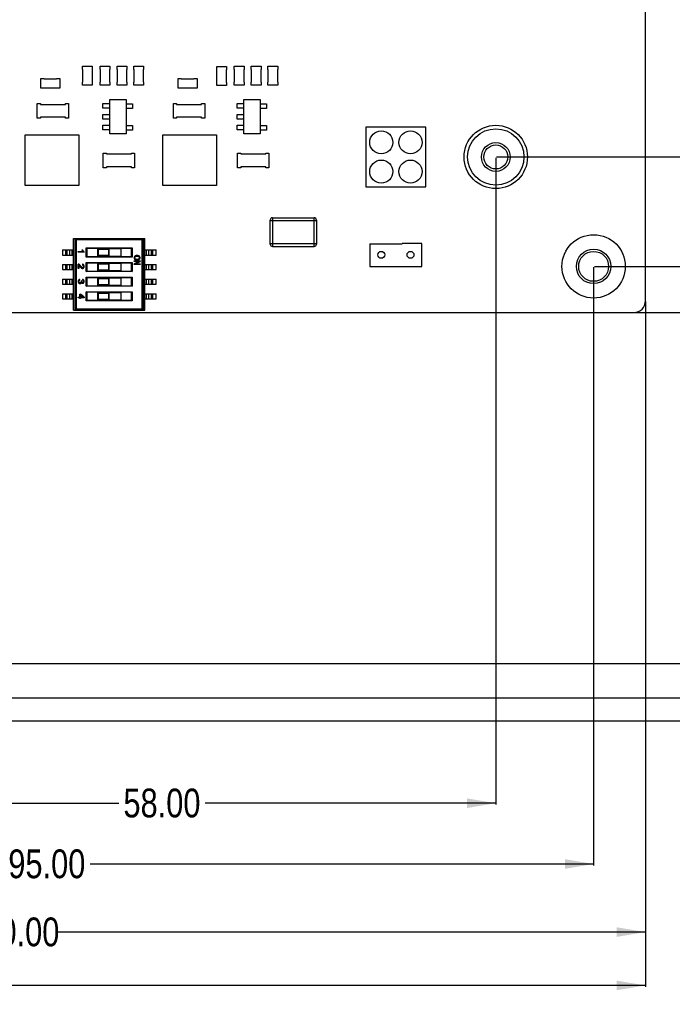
# Model space of a CAD drawing. Header units: millimetres. Extents: x -111 to 552, y -80 to 113.
# Tile 4 of 7: x 405 to 461, y -80 to 5. Entities that reach past the tile are written whole.
import ezdxf

# ---------------------------------------------------------------- set-up
doc = ezdxf.new("R2010")
doc.units = ezdxf.units.MM
doc.header["$LTSCALE"] = 1.21
doc.header["$MEASUREMENT"] = 0
doc.header["$PDMODE"] = 3
doc.header["$PDSIZE"] = 0.3125
doc.layers.get('0').update_dxf_attribs({"linetype": 'CONTINUOUS'})
doc.layers.get('DEFPOINTS').update_dxf_attribs({"linetype": 'CONTINUOUS'})
doc.layers.add('Dim', color=3, linetype='CONTINUOUS', lineweight=25)
doc.styles.get("Standard").update_dxf_attribs({"font": 'txt', "width": 0.8})
doc.dimstyles.get("Standard").update_dxf_attribs({"dimtxt": 0.15625, "dimasz": 0.1875, "dimexe": 0.125, "dimexo": 0.0625, "dimgap": 0.09, "dimtad": 0, "dimtih": 1, "dimtoh": 1, "dimzin": 4, "dimdsep": 46, "dimtxsty": 'STANDARD', "dimblk": '_FILLED', "dimblk1": '_FILLED', "dimblk2": '_FILLED', "dimcen": 0.09, "dimazin": 1, "dimtp": 0.01, "dimtm": 0.01, "dimtfac": 1, "dimtofl": 0, "dimtmove": 0, "dimatfit": 3, "dimldrblk": '_FILLED', "dimfxl": 1, "dimtolj": 1, "dimtzin": 4, "dimarcsym": 0})

# ---------------------------------------------------------------- blocks, each defined once
blk = doc.blocks.new('_FILLED')
at = {"color": 0, "linetype": 'ByBlock'}
blk.add_solid([(0, 0), (-1, 0.167), (-1, -0.167)], dxfattribs=at)
blk = doc.blocks.new('*D3')
at = {"color": 0, "linetype": 'ByBlock', "lineweight": -2}
for p, q in [((387.977, -6.598), (387.977, -62.784)), ((445.977, -6.598), (445.977, -62.784)), ((387.977, -62.659), (413.221, -62.659)), ((445.977, -62.659), (420.734, -62.659))]:
    blk.add_line(p, q, dxfattribs=at)
at = {"layer": 'DEFPOINTS', "color": 0, "linetype": 'ByBlock'}
for p in [(387.977, -6.535), (445.977, -6.535)]:
    blk.add_point(p, dxfattribs=at)
at = {"color": 0, "linetype": 'ByBlock', "lineweight": -2, "xscale": 2.5, "yscale": 2.5, "zscale": 2.5, "rotation": 180}
blk.add_blockref('_FILLED', (387.977, -62.659), dxfattribs=at)
at = {"color": 0, "linetype": 'ByBlock', "lineweight": -2, "xscale": 2.5, "yscale": 2.5, "zscale": 2.5}
blk.add_blockref('_FILLED', (445.977, -62.659), dxfattribs=at)
at = {"color": 0, "linetype": 'ByBlock', "lineweight": -2, "insert": (416.977, -62.659), "char_height": 2.5, "attachment_point": 5}
blk.add_mtext('\\A1;58.00', dxfattribs=at)
blk = doc.blocks.new('*D5')
at = {"color": 0, "linetype": 'ByBlock', "lineweight": -2}
for p, q in [((359.477, -16.16), (359.477, -68.064)), ((454.477, -16.098), (454.477, -68.064)), ((359.477, -67.939), (403.221, -67.939)), ((454.477, -67.939), (410.734, -67.939))]:
    blk.add_line(p, q, dxfattribs=at)
at = {"layer": 'DEFPOINTS', "color": 0, "linetype": 'ByBlock'}
for p in [(359.477, -16.098), (454.477, -16.035)]:
    blk.add_point(p, dxfattribs=at)
at = {"color": 0, "linetype": 'ByBlock', "lineweight": -2, "xscale": 2.5, "yscale": 2.5, "zscale": 2.5, "rotation": 180}
blk.add_blockref('_FILLED', (359.477, -67.939), dxfattribs=at)
at = {"color": 0, "linetype": 'ByBlock', "lineweight": -2, "xscale": 2.5, "yscale": 2.5, "zscale": 2.5}
blk.add_blockref('_FILLED', (454.477, -67.939), dxfattribs=at)
at = {"color": 0, "linetype": 'ByBlock', "lineweight": -2, "insert": (406.977, -67.939), "char_height": 2.5, "attachment_point": 5}
blk.add_mtext('\\A1;95.00', dxfattribs=at)
blk = doc.blocks.new('*D7')
at = {"color": 0, "linetype": 'ByBlock', "lineweight": -2}
for p, q in [((348.977, -19.098), (348.977, -73.977)), ((458.977, -19.098), (458.977, -73.977)), ((348.977, -73.852), (400.054, -73.852)), ((458.977, -73.852), (407.901, -73.852))]:
    blk.add_line(p, q, dxfattribs=at)
at = {"layer": 'DEFPOINTS', "color": 0, "linetype": 'ByBlock'}
for p in [(348.977, -19.035), (458.977, -19.035)]:
    blk.add_point(p, dxfattribs=at)
at = {"color": 0, "linetype": 'ByBlock', "lineweight": -2, "xscale": 2.5, "yscale": 2.5, "zscale": 2.5, "rotation": 180}
blk.add_blockref('_FILLED', (348.977, -73.852), dxfattribs=at)
at = {"color": 0, "linetype": 'ByBlock', "lineweight": -2, "xscale": 2.5, "yscale": 2.5, "zscale": 2.5}
blk.add_blockref('_FILLED', (458.977, -73.852), dxfattribs=at)
at = {"color": 0, "linetype": 'ByBlock', "lineweight": -2, "insert": (403.977, -73.852), "char_height": 2.5, "attachment_point": 5}
blk.add_mtext('\\A1;110.00', dxfattribs=at)
blk = doc.blocks.new('*D8')
at = {"color": 0, "linetype": 'ByBlock', "lineweight": -2}
for p, q in [((458.977, -19.098), (458.977, -78.608)), ((287.477, -53.598), (287.477, -78.608)), ((287.477, -78.483), (368.971, -78.483)), ((458.977, -78.483), (377.484, -78.483))]:
    blk.add_line(p, q, dxfattribs=at)
at = {"layer": 'DEFPOINTS', "color": 0, "linetype": 'ByBlock'}
for p in [(458.977, -19.035), (287.477, -53.535)]:
    blk.add_point(p, dxfattribs=at)
at = {"color": 0, "linetype": 'ByBlock', "lineweight": -2, "xscale": 2.5, "yscale": 2.5, "zscale": 2.5, "rotation": 180}
blk.add_blockref('_FILLED', (287.477, -78.483), dxfattribs=at)
at = {"color": 0, "linetype": 'ByBlock', "lineweight": -2, "xscale": 2.5, "yscale": 2.5, "zscale": 2.5}
blk.add_blockref('_FILLED', (458.977, -78.483), dxfattribs=at)
at = {"color": 0, "linetype": 'ByBlock', "lineweight": -2, "insert": (373.227, -78.483), "char_height": 2.5, "attachment_point": 5}
blk.add_mtext('\\A1;171.50', dxfattribs=at)
blk = doc.blocks.new('*D9')
at = {"color": 0, "linetype": 'ByBlock', "lineweight": -2}
for p, q in [((446.04, 42.465), (532.344, 42.465)), ((532.219, 42.465), (532.219, 21.722)), ((532.219, -6.535), (532.219, 14.208)), ((446.04, -6.535), (532.344, -6.535))]:
    blk.add_line(p, q, dxfattribs=at)
at = {"layer": 'DEFPOINTS', "color": 0, "linetype": 'ByBlock'}
for p in [(445.977, 42.465), (445.977, -6.535)]:
    blk.add_point(p, dxfattribs=at)
at = {"color": 0, "linetype": 'ByBlock', "lineweight": -2, "xscale": 2.5, "yscale": 2.5, "zscale": 2.5}
for p, rotation in [((532.219, 42.465), 90), ((532.219, -6.535), 270)]:
    blk.add_blockref('_FILLED', p, dxfattribs=dict(at, rotation=rotation))
at = {"color": 0, "linetype": 'ByBlock', "lineweight": -2, "insert": (532.219, 17.965), "char_height": 2.5, "attachment_point": 5, "rotation": 90}
blk.add_mtext('\\A1;49.00', dxfattribs=at)
blk = doc.blocks.new('*D10')
at = {"color": 0, "linetype": 'ByBlock', "lineweight": -2}
for p, q in [((454.54, 51.965), (538.172, 51.965)), ((538.047, 51.965), (538.047, 21.722)), ((538.047, -16.035), (538.047, 14.208)), ((454.54, -16.035), (538.172, -16.035))]:
    blk.add_line(p, q, dxfattribs=at)
at = {"layer": 'DEFPOINTS', "color": 0, "linetype": 'ByBlock'}
for p in [(454.477, 51.965), (454.477, -16.035)]:
    blk.add_point(p, dxfattribs=at)
at = {"color": 0, "linetype": 'ByBlock', "lineweight": -2, "xscale": 2.5, "yscale": 2.5, "zscale": 2.5}
for p, rotation in [((538.047, 51.965), 90), ((538.047, -16.035), 270)]:
    blk.add_blockref('_FILLED', p, dxfattribs=dict(at, rotation=rotation))
at = {"color": 0, "linetype": 'ByBlock', "lineweight": -2, "insert": (538.047, 17.965), "char_height": 2.5, "attachment_point": 5, "rotation": 90}
blk.add_mtext('\\A1;68.00', dxfattribs=at)
blk = doc.blocks.new('*D11')
at = {"color": 0, "linetype": 'ByBlock', "lineweight": -2}
for p, q in [((458.04, 55.965), (543.802, 55.965)), ((543.677, 55.965), (543.677, 21.722)), ((543.677, -20.035), (543.677, 14.208)), ((458.04, -20.035), (543.802, -20.035))]:
    blk.add_line(p, q, dxfattribs=at)
at = {"layer": 'DEFPOINTS', "color": 0, "linetype": 'ByBlock'}
for p in [(457.977, 55.965), (457.977, -20.035)]:
    blk.add_point(p, dxfattribs=at)
at = {"color": 0, "linetype": 'ByBlock', "lineweight": -2, "xscale": 2.5, "yscale": 2.5, "zscale": 2.5}
for p, rotation in [((543.677, 55.965), 90), ((543.677, -20.035), 270)]:
    blk.add_blockref('_FILLED', p, dxfattribs=dict(at, rotation=rotation))
at = {"color": 0, "linetype": 'ByBlock', "lineweight": -2, "insert": (543.677, 17.965), "char_height": 2.5, "attachment_point": 5, "rotation": 90}
blk.add_mtext('\\A1;76.00', dxfattribs=at)
blk = doc.blocks.new('*D12')
at = {"color": 0, "linetype": 'ByBlock', "lineweight": -2}
for p, q in [((458.102, 55.965), (550.212, 55.965)), ((550.087, 55.965), (550.087, 4.138)), ((550.087, -55.535), (550.087, -3.708)), ((524.54, -55.535), (550.212, -55.535))]:
    blk.add_line(p, q, dxfattribs=at)
at = {"layer": 'DEFPOINTS', "color": 0, "linetype": 'ByBlock'}
for p in [(458.04, 55.965), (524.477, -55.535)]:
    blk.add_point(p, dxfattribs=at)
at = {"color": 0, "linetype": 'ByBlock', "lineweight": -2, "xscale": 2.5, "yscale": 2.5, "zscale": 2.5}
for p, rotation in [((550.087, 55.965), 90), ((550.087, -55.535), 270)]:
    blk.add_blockref('_FILLED', p, dxfattribs=dict(at, rotation=rotation))
at = {"color": 0, "linetype": 'ByBlock', "lineweight": -2, "insert": (550.087, 0.215), "char_height": 2.5, "attachment_point": 5, "rotation": 90}
blk.add_mtext('\\A1;111.50', dxfattribs=at)

msp = doc.modelspace()

# ---------------------------------------------------------------- linework, layer by layer
at = {"color": 7, "linetype": 'Continuous'}
for p, q in [((458.977, -19.035), (458.977, 54.965)), ((410.077, 1.337), (410.928, 1.337)), ((410.077, 1.062), (410.077, 1.337)), ((410.103, 1.062), (410.077, 1.062)), ((410.103, -0.035), (410.103, 1.062)), ((410.928, 1.062), (410.903, 1.062)), ((410.903, 1.062), (410.903, -0.035)), ((410.928, 1.337), (410.928, 1.062)), ((411.603, 1.337), (412.453, 1.337)), ((411.603, 1.062), (411.603, 1.337)), ((411.628, 1.062), (411.603, 1.062)), ((411.628, -0.035), (411.628, 1.062)), ((412.453, 1.062), (412.428, 1.062)), ((412.428, 1.062), (412.428, -0.035)), ((412.453, 1.337), (412.453, 1.062)), ((413.078, 1.337), (413.928, 1.337)), ((413.078, 1.062), (413.078, 1.337)), ((413.103, 1.062), (413.078, 1.062)), ((413.103, -0.035), (413.103, 1.062)), ((413.928, 1.062), (413.903, 1.062)), ((413.903, 1.062), (413.903, -0.035)), ((413.928, 1.337), (413.928, 1.062)), ((414.527, 1.337), (415.377, 1.337)), ((414.527, 1.062), (414.527, 1.337)), ((414.552, 1.062), (414.527, 1.062)), ((414.552, -0.035), (414.552, 1.062)), ((415.377, 1.062), (415.352, 1.062)), ((415.352, 1.062), (415.352, -0.035)), ((415.377, 1.337), (415.377, 1.062)), ((421.733, 1.314), (422.583, 1.314)), ((421.733, 1.039), (421.733, 1.314)), ((421.758, 1.039), (421.733, 1.039)), ((421.758, -0.058), (421.758, 1.039)), ((422.583, 1.039), (422.558, 1.039)), ((422.558, 1.039), (422.558, -0.058)), ((422.583, 1.314), (422.583, 1.039)), ((423.258, 1.337), (424.108, 1.337)), ((423.258, 1.062), (423.258, 1.337)), ((423.283, 1.062), (423.258, 1.062)), ((423.283, -0.035), (423.283, 1.062)), ((424.108, 1.062), (424.083, 1.062)), ((424.083, 1.062), (424.083, -0.035)), ((424.108, 1.337), (424.108, 1.062)), ((424.733, 1.337), (425.583, 1.337)), ((424.733, 1.062), (424.733, 1.337)), ((424.758, 1.062), (424.733, 1.062)), ((424.758, -0.035), (424.758, 1.062)), ((425.583, 1.062), (425.558, 1.062)), ((425.558, 1.062), (425.558, -0.035)), ((425.583, 1.337), (425.583, 1.062)), ((426.183, 1.337), (427.033, 1.337)), ((426.183, 1.062), (426.183, 1.337)), ((426.208, 1.062), (426.183, 1.062)), ((426.208, -0.035), (426.208, 1.062)), ((427.033, 1.062), (427.008, 1.062)), ((427.008, 1.062), (427.008, -0.035)), ((427.033, 1.337), (427.033, 1.062)), ((406.46, 0.278), (406.735, 0.278)), ((406.46, -0.572), (406.46, 0.278)), ((406.735, 0.278), (406.735, 0.253)), ((406.735, 0.253), (407.831, 0.253)), ((407.831, 0.278), (408.106, 0.278)), ((407.831, 0.253), (407.831, 0.278)), ((408.106, 0.278), (408.106, -0.572)), ((418.383, 0.278), (418.658, 0.278)), ((418.383, -0.572), (418.383, 0.278)), ((418.658, 0.278), (418.658, 0.253)), ((418.658, 0.253), (419.754, 0.253)), ((419.754, 0.278), (420.029, 0.278)), ((419.754, 0.253), (419.754, 0.278)), ((420.029, 0.278), (420.029, -0.572)), ((406.735, -0.572), (406.46, -0.572)), ((407.831, -0.547), (406.735, -0.547)), ((406.735, -0.547), (406.735, -0.572)), ((407.831, -0.572), (407.831, -0.547)), ((408.106, -0.572), (407.831, -0.572)), ((410.077, -0.035), (410.103, -0.035)), ((410.077, -0.31), (410.077, -0.035)), ((410.928, -0.31), (410.077, -0.31)), ((410.903, -0.035), (410.928, -0.035)), ((410.928, -0.035), (410.928, -0.31)), ((411.603, -0.035), (411.628, -0.035)), ((411.603, -0.31), (411.603, -0.035)), ((412.453, -0.31), (411.603, -0.31)), ((412.428, -0.035), (412.453, -0.035)), ((412.453, -0.035), (412.453, -0.31)), ((413.078, -0.035), (413.103, -0.035)), ((413.078, -0.31), (413.078, -0.035)), ((413.928, -0.31), (413.078, -0.31)), ((413.903, -0.035), (413.928, -0.035)), ((413.928, -0.035), (413.928, -0.31)), ((414.527, -0.035), (414.552, -0.035)), ((414.527, -0.31), (414.527, -0.035)), ((415.377, -0.31), (414.527, -0.31)), ((415.352, -0.035), (415.377, -0.035)), ((415.377, -0.035), (415.377, -0.31)), ((418.658, -0.572), (418.383, -0.572)), ((419.754, -0.547), (418.658, -0.547)), ((418.658, -0.547), (418.658, -0.572)), ((419.754, -0.572), (419.754, -0.547)), ((420.029, -0.572), (419.754, -0.572)), ((421.733, -0.058), (421.758, -0.058)), ((421.733, -0.333), (421.733, -0.058)), ((422.583, -0.333), (421.733, -0.333)), ((422.558, -0.058), (422.583, -0.058)), ((422.583, -0.058), (422.583, -0.333)), ((423.258, -0.035), (423.283, -0.035)), ((423.258, -0.31), (423.258, -0.035)), ((424.108, -0.31), (423.258, -0.31)), ((424.083, -0.035), (424.108, -0.035)), ((424.108, -0.035), (424.108, -0.31)), ((424.733, -0.035), (424.758, -0.035)), ((424.733, -0.31), (424.733, -0.035)), ((425.583, -0.31), (424.733, -0.31)), ((425.558, -0.035), (425.583, -0.035)), ((425.583, -0.035), (425.583, -0.31)), ((426.183, -0.035), (426.208, -0.035)), ((426.183, -0.31), (426.183, -0.035)), ((427.033, -0.31), (426.183, -0.31)), ((427.008, -0.035), (427.033, -0.035)), ((427.033, -0.035), (427.033, -0.31)), ((412.439, -1.553), (413.863, -1.553)), ((412.439, -4.523), (412.439, -1.553)), ((413.863, -1.553), (413.863, -4.537)), ((424.094, -1.553), (425.518, -1.553)), ((424.094, -4.523), (424.094, -1.553)), ((425.518, -1.553), (425.518, -4.537)), ((406.141, -1.898), (406.416, -1.898)), ((406.141, -3.168), (406.141, -1.898)), ((406.416, -1.898), (406.416, -1.974)), ((406.416, -1.974), (408.589, -1.974)), ((408.589, -1.898), (408.864, -1.898)), ((408.589, -1.974), (408.589, -1.898)), ((408.864, -1.898), (408.864, -3.168)), ((411.854, -1.903), (412.439, -1.903)), ((411.854, -2.303), (411.854, -1.903)), ((412.439, -2.303), (411.854, -2.303)), ((413.863, -1.929), (414.411, -1.929)), ((414.411, -2.329), (413.863, -2.329)), ((414.411, -1.929), (414.411, -2.329)), ((417.97, -1.898), (418.245, -1.898)), ((417.97, -3.168), (417.97, -1.898)), ((418.245, -1.898), (418.245, -1.974)), ((418.245, -1.974), (420.419, -1.974)), ((420.419, -1.898), (420.694, -1.898)), ((420.419, -1.974), (420.419, -1.898)), ((420.694, -1.898), (420.694, -3.168)), ((423.509, -1.903), (424.094, -1.903)), ((423.509, -2.303), (423.509, -1.903)), ((424.094, -2.303), (423.509, -2.303)), ((425.518, -1.929), (426.066, -1.929)), ((426.066, -2.329), (425.518, -2.329)), ((426.066, -1.929), (426.066, -2.329)), ((406.416, -3.168), (406.141, -3.168)), ((408.589, -3.092), (406.416, -3.092)), ((406.416, -3.092), (406.416, -3.168)), ((408.589, -3.168), (408.589, -3.092)), ((408.864, -3.168), (408.589, -3.168)), ((411.854, -2.843), (412.439, -2.843)), ((411.854, -3.243), (411.854, -2.843)), ((412.439, -3.243), (411.854, -3.243)), ((418.245, -3.168), (417.97, -3.168)), ((420.419, -3.092), (418.245, -3.092)), ((418.245, -3.092), (418.245, -3.168)), ((420.419, -3.168), (420.419, -3.092)), ((420.694, -3.168), (420.419, -3.168)), ((423.509, -2.843), (424.094, -2.843)), ((423.509, -3.243), (423.509, -2.843)), ((424.094, -3.243), (423.509, -3.243)), ((411.854, -3.783), (412.439, -3.783)), ((411.854, -4.183), (411.854, -3.783)), ((412.439, -4.183), (411.854, -4.183)), ((413.863, -3.808), (414.411, -3.808)), ((414.411, -4.208), (413.863, -4.208)), ((414.411, -3.808), (414.411, -4.208)), ((423.509, -3.783), (424.094, -3.783)), ((423.509, -4.183), (423.509, -3.783)), ((424.094, -4.183), (423.509, -4.183)), ((425.518, -3.808), (426.066, -3.808)), ((426.066, -4.208), (425.518, -4.208)), ((426.066, -3.808), (426.066, -4.208)), ((439.897, -3.935), (434.697, -3.935)), ((434.697, -3.935), (434.697, -9.135)), ((439.897, -9.135), (439.897, -3.935)), ((405.108, -4.608), (409.759, -4.608)), ((405.108, -9.008), (405.108, -4.608)), ((409.759, -4.608), (409.759, -9.008)), ((413.863, -4.537), (412.439, -4.523)), ((417.058, -4.608), (421.709, -4.608)), ((417.058, -9.008), (417.058, -4.608)), ((421.709, -4.608), (421.709, -9.008)), ((425.518, -4.537), (424.094, -4.523)), ((411.871, -6.198), (412.146, -6.198)), ((411.871, -7.468), (411.871, -6.198)), ((412.146, -6.198), (412.146, -6.275)), ((412.146, -6.275), (414.32, -6.275)), ((414.32, -6.198), (414.595, -6.198)), ((414.32, -6.275), (414.32, -6.198)), ((414.595, -6.198), (414.595, -7.468)), ((423.551, -6.198), (423.826, -6.198)), ((423.551, -7.468), (423.551, -6.198)), ((423.826, -6.198), (423.826, -6.275)), ((423.826, -6.275), (426, -6.275)), ((426, -6.198), (426.275, -6.198)), ((426, -6.275), (426, -6.198)), ((426.275, -6.198), (426.275, -7.468)), ((412.146, -7.468), (411.871, -7.468)), ((414.32, -7.392), (412.146, -7.392)), ((412.146, -7.392), (412.146, -7.468)), ((414.32, -7.468), (414.32, -7.392)), ((414.595, -7.468), (414.32, -7.468)), ((423.826, -7.468), (423.551, -7.468)), ((426, -7.392), (423.826, -7.392)), ((423.826, -7.392), (423.826, -7.468)), ((426, -7.468), (426, -7.392)), ((426.275, -7.468), (426, -7.468)), ((409.759, -9.008), (405.108, -9.008)), ((421.709, -9.008), (417.058, -9.008)), ((434.697, -9.135), (439.897, -9.135)), ((426.588, -11.814), (430.189, -11.814)), ((426.588, -11.814), (426.588, -14.303)), ((430.189, -14.303), (430.189, -11.814)), ((426.388, -14.103), (426.388, -12.014)), ((426.388, -12.062), (430.389, -12.062)), ((430.389, -12.014), (430.389, -14.103)), ((409.295, -13.625), (415.495, -13.625)), ((409.295, -19.835), (409.295, -13.625)), ((409.437, -13.626), (409.536, -13.725)), ((409.437, -19.835), (409.437, -13.626)), ((415.354, -13.626), (415.254, -13.725)), ((415.354, -13.626), (415.354, -19.835)), ((415.495, -19.835), (415.495, -13.625)), ((415.254, -13.725), (409.536, -13.725)), ((409.536, -13.725), (409.536, -19.735)), ((410.395, -14.425), (414.395, -14.425)), ((410.448, -14.478), (410.395, -14.425)), ((410.395, -15.225), (410.395, -14.425)), ((414.342, -14.478), (410.448, -14.478)), ((410.448, -14.478), (410.448, -15.172)), ((411.395, -14.485), (413.395, -14.485)), ((411.395, -14.485), (411.455, -14.545)), ((411.395, -15.165), (411.395, -14.485)), ((412.335, -14.545), (412.395, -14.485)), ((412.395, -15.165), (412.395, -14.485)), ((413.395, -14.485), (413.395, -15.165)), ((414.342, -14.478), (414.395, -14.425)), ((414.342, -15.172), (414.342, -14.478)), ((414.395, -14.425), (414.395, -15.225)), ((415.254, -19.735), (415.254, -13.725)), ((426.388, -14.054), (430.389, -14.054)), ((426.588, -14.303), (430.189, -14.303)), ((435.047, -14.068), (437.858, -14.068)), ((435.047, -14.068), (435.047, -16.033)), ((439.547, -14.038), (437.858, -14.038)), ((437.858, -14.068), (437.858, -14.038)), ((439.547, -16.033), (439.547, -14.038)), ((408.329, -14.6), (409.295, -14.6)), ((408.329, -14.6), (408.329, -15.05)), ((408.329, -15.05), (409.295, -15.05)), ((408.642, -15.05), (408.642, -14.6)), ((408.707, -14.6), (408.707, -15.05)), ((408.967, -15.05), (408.967, -14.6)), ((409.162, -14.6), (409.162, -15.05)), ((409.706, -14.749), (410.106, -14.749)), ((409.706, -14.815), (409.706, -14.749)), ((410.219, -14.815), (409.706, -14.815)), ((410.03, -14.611), (410.091, -14.611)), ((410.219, -14.773), (410.219, -14.815)), ((410.395, -15.225), (410.448, -15.172)), ((414.395, -15.225), (410.395, -15.225)), ((410.448, -15.172), (414.342, -15.172)), ((411.455, -15.105), (411.395, -15.165)), ((413.395, -15.165), (411.395, -15.165)), ((411.455, -14.545), (412.335, -14.545)), ((411.455, -15.105), (411.455, -14.545)), ((412.335, -15.105), (411.455, -15.105)), ((412.335, -14.545), (412.335, -15.105)), ((412.395, -15.165), (412.335, -15.105)), ((414.342, -15.172), (414.395, -15.225)), ((415.495, -14.6), (416.462, -14.6)), ((415.495, -15.05), (416.462, -15.05)), ((415.629, -15.05), (415.629, -14.6)), ((415.823, -14.6), (415.823, -15.05)), ((416.083, -15.05), (416.083, -14.6)), ((416.148, -14.6), (416.148, -15.05)), ((416.462, -15.05), (416.462, -14.6)), ((408.329, -15.87), (409.295, -15.87)), ((408.329, -15.87), (408.329, -16.32)), ((408.642, -16.32), (408.642, -15.87)), ((408.707, -15.87), (408.707, -16.32)), ((408.967, -16.32), (408.967, -15.87)), ((409.162, -15.87), (409.162, -16.32)), ((409.706, -16.218), (409.706, -15.849)), ((409.751, -15.857), (409.706, -15.849)), ((409.771, -16.218), (409.706, -16.218)), ((409.771, -15.935), (409.771, -16.218)), ((410.074, -15.855), (410.068, -15.921)), ((410.395, -15.695), (414.395, -15.695)), ((410.448, -15.748), (410.395, -15.695)), ((410.395, -16.495), (410.395, -15.695)), ((414.342, -15.748), (410.448, -15.748)), ((410.448, -15.748), (410.448, -16.442)), ((411.395, -15.755), (413.395, -15.755)), ((411.395, -15.755), (411.455, -15.815)), ((411.395, -16.435), (411.395, -15.755)), ((411.455, -15.815), (412.335, -15.815)), ((411.455, -16.375), (411.455, -15.815)), ((412.335, -15.815), (412.395, -15.755)), ((412.335, -15.815), (412.335, -16.375)), ((412.395, -16.435), (412.395, -15.755)), ((413.395, -15.755), (413.395, -16.435)), ((414.342, -15.748), (414.395, -15.695)), ((414.342, -16.442), (414.342, -15.748)), ((414.395, -15.695), (414.395, -16.495)), ((414.558, -15.558), (415.072, -15.558)), ((414.558, -15.611), (414.558, -15.558)), ((414.956, -15.611), (414.558, -15.611)), ((414.956, -15.611), (414.558, -15.818)), ((414.558, -15.875), (414.558, -15.818)), ((415.072, -15.875), (414.558, -15.875)), ((414.673, -15.822), (415.072, -15.615)), ((414.673, -15.822), (415.072, -15.822)), ((415.072, -15.558), (415.072, -15.615)), ((415.072, -15.822), (415.072, -15.875)), ((415.495, -15.87), (416.462, -15.87)), ((415.629, -16.32), (415.629, -15.87)), ((415.823, -15.87), (415.823, -16.32)), ((416.083, -16.32), (416.083, -15.87)), ((416.148, -15.87), (416.148, -16.32)), ((416.462, -16.32), (416.462, -15.87)), ((435.047, -16.033), (439.547, -16.033)), ((408.329, -16.32), (409.295, -16.32)), ((410.395, -16.495), (410.448, -16.442)), ((414.395, -16.495), (410.395, -16.495)), ((410.395, -16.965), (414.395, -16.965)), ((410.448, -17.018), (410.395, -16.965)), ((410.395, -17.765), (410.395, -16.965)), ((410.448, -16.442), (414.342, -16.442)), ((414.342, -17.018), (410.448, -17.018)), ((410.448, -17.018), (410.448, -17.712)), ((411.455, -16.375), (411.395, -16.435)), ((413.395, -16.435), (411.395, -16.435)), ((411.395, -17.025), (413.395, -17.025)), ((411.395, -17.025), (411.455, -17.085)), ((411.395, -17.705), (411.395, -17.025)), ((412.335, -16.375), (411.455, -16.375)), ((411.455, -17.085), (412.335, -17.085)), ((411.455, -17.645), (411.455, -17.085)), ((412.395, -16.435), (412.335, -16.375)), ((412.335, -17.085), (412.395, -17.025)), ((412.335, -17.085), (412.335, -17.645)), ((412.395, -17.705), (412.395, -17.025)), ((413.395, -17.025), (413.395, -17.705)), ((414.342, -16.442), (414.395, -16.495)), ((414.342, -17.018), (414.395, -16.965)), ((414.342, -17.712), (414.342, -17.018)), ((414.395, -16.965), (414.395, -17.765)), ((415.495, -16.32), (416.462, -16.32)), ((408.329, -17.14), (409.295, -17.14)), ((408.329, -17.14), (408.329, -17.59)), ((408.329, -17.59), (409.295, -17.59)), ((408.642, -17.59), (408.642, -17.14)), ((408.707, -17.14), (408.707, -17.59)), ((408.967, -17.59), (408.967, -17.14)), ((409.162, -17.14), (409.162, -17.59)), ((409.851, -17.232), (409.844, -17.166)), ((410.009, -17.31), (409.949, -17.302)), ((409.949, -17.302), (409.956, -17.353)), ((410.008, -17.322), (410.009, -17.31)), ((410.088, -17.173), (410.081, -17.238)), ((410.395, -17.765), (410.448, -17.712)), ((414.395, -17.765), (410.395, -17.765)), ((410.448, -17.712), (414.342, -17.712)), ((411.455, -17.645), (411.395, -17.705)), ((413.395, -17.705), (411.395, -17.705)), ((412.335, -17.645), (411.455, -17.645)), ((412.395, -17.705), (412.335, -17.645)), ((414.342, -17.712), (414.395, -17.765)), ((415.495, -17.14), (416.462, -17.14)), ((415.495, -17.59), (416.462, -17.59)), ((415.629, -17.59), (415.629, -17.14)), ((415.823, -17.14), (415.823, -17.59)), ((416.083, -17.59), (416.083, -17.14)), ((416.148, -17.14), (416.148, -17.59)), ((416.462, -17.59), (416.462, -17.14)), ((408.329, -18.41), (409.295, -18.41)), ((408.329, -18.41), (408.329, -18.86)), ((408.642, -18.86), (408.642, -18.41)), ((408.707, -18.41), (408.707, -18.86)), ((408.967, -18.86), (408.967, -18.41)), ((409.162, -18.41), (409.162, -18.86)), ((409.706, -18.707), (409.831, -18.707)), ((409.706, -18.773), (409.706, -18.707)), ((409.831, -18.773), (409.706, -18.773)), ((409.831, -18.444), (409.897, -18.444)), ((409.831, -18.707), (409.831, -18.444)), ((409.831, -18.839), (409.831, -18.773)), ((410.213, -18.72), (409.897, -18.444)), ((409.897, -18.528), (410.101, -18.707)), ((409.897, -18.528), (409.897, -18.707)), ((409.897, -18.707), (410.101, -18.707)), ((410.213, -18.773), (409.897, -18.773)), ((409.897, -18.773), (409.897, -18.839)), ((410.213, -18.72), (410.213, -18.773)), ((410.395, -18.235), (414.395, -18.235)), ((410.448, -18.288), (410.395, -18.235)), ((410.395, -19.035), (410.395, -18.235)), ((414.342, -18.288), (410.448, -18.288)), ((410.448, -18.288), (410.448, -18.982)), ((411.395, -18.295), (413.395, -18.295)), ((411.395, -18.295), (411.455, -18.355)), ((411.395, -18.975), (411.395, -18.295)), ((411.455, -18.355), (412.335, -18.355)), ((411.455, -18.915), (411.455, -18.355)), ((412.335, -18.355), (412.395, -18.295)), ((412.335, -18.355), (412.335, -18.915)), ((412.395, -18.975), (412.395, -18.295)), ((413.395, -18.295), (413.395, -18.975)), ((414.342, -18.288), (414.395, -18.235)), ((414.342, -18.982), (414.342, -18.288)), ((414.395, -18.235), (414.395, -19.035)), ((415.495, -18.41), (416.462, -18.41)), ((415.629, -18.86), (415.629, -18.41)), ((415.823, -18.41), (415.823, -18.86)), ((416.083, -18.86), (416.083, -18.41)), ((416.148, -18.41), (416.148, -18.86)), ((416.462, -18.86), (416.462, -18.41)), ((408.329, -18.86), (409.295, -18.86)), ((409.897, -18.839), (409.831, -18.839)), ((410.395, -19.035), (410.448, -18.982)), ((414.395, -19.035), (410.395, -19.035)), ((410.448, -18.982), (414.342, -18.982)), ((411.455, -18.915), (411.395, -18.975)), ((413.395, -18.975), (411.395, -18.975)), ((412.335, -18.915), (411.455, -18.915)), ((412.395, -18.975), (412.335, -18.915)), ((414.342, -18.982), (414.395, -19.035)), ((415.495, -18.86), (416.462, -18.86)), ((349.977, -20.035), (457.977, -20.035)), ((409.295, -19.835), (415.495, -19.835)), ((409.437, -19.835), (409.536, -19.735)), ((409.536, -19.735), (415.254, -19.735)), ((415.354, -19.835), (415.254, -19.735)), ((293.197, -50.535), (515.197, -50.535)), ((518.497, -53.535), (289.897, -53.535)), ((524.477, -55.535), (289.477, -55.535))]:
    msp.add_line(p, q, dxfattribs=at)
for centre, radius in [((436.027, -5.265), 1), ((438.567, -5.265), 1), ((445.977, -6.535), 2.75), ((445.977, -6.535), 2.45), ((445.977, -6.535), 1.04), ((436.027, -7.805), 1), ((438.567, -7.805), 1), ((454.477, -16.035), 2.75), ((436.027, -15.035), 0.3), ((438.567, -15.035), 0.3), ((454.477, -16.035), 1.3)]:
    msp.add_circle(centre, radius, dxfattribs=at)
for centre, radius in [((445.977, -6.535), 1.25), ((454.477, -16.035), 1.5)]:
    msp.add_circle(centre, radius)
for centre, radius, start, end in [((426.588, -12.014), 0.2, 90.00001, 180.00001), ((430.189, -12.014), 0.2, 0.00001, 90.00001), ((426.588, -14.103), 0.2, 180.00001, 270.00001), ((430.189, -14.103), 0.2, 270.00001, 0.00001), ((457.977, -19.035), 1, 270, 360)]:
    msp.add_arc(centre, radius, start, end, dxfattribs=at)
for centre, start_param, end_param in [((409.436, -13.725), -0.093477, 0), ((415.355, -13.725), 0, 0.093477), ((409.436, -19.735), -3.141593, -3.048116), ((415.355, -19.735), -3.235069, -3.141593)]:
    msp.add_ellipse(centre, major_axis=(0, 0.1), ratio=0.09375, start_param=start_param, end_param=end_param, dxfattribs=at)
for points, knots in [([(410.03, -14.611), (410.032, -14.616), (410.036, -14.628), (410.044, -14.646), (410.053, -14.664), (410.062, -14.684), (410.073, -14.703), (410.084, -14.72), (410.095, -14.735), (410.102, -14.745), (410.106, -14.749)], [0, 0, 0, 0, 0.111969, 0.233065, 0.363207, 0.503203, 0.643049, 0.772057, 0.890968, 1, 1, 1, 1]), ([(410.219, -14.773), (410.214, -14.769), (410.202, -14.762), (410.185, -14.748), (410.168, -14.731), (410.15, -14.711), (410.133, -14.689), (410.118, -14.665), (410.103, -14.639), (410.095, -14.62), (410.091, -14.611)], [0, 0, 0, 0, 0.093886, 0.197822, 0.312963, 0.439467, 0.573552, 0.711222, 0.853223, 1, 1, 1, 1]), ([(414.808, -15.097), (414.803, -15.098), (414.792, -15.098), (414.775, -15.099), (414.759, -15.101), (414.743, -15.103), (414.727, -15.106), (414.712, -15.11), (414.696, -15.115), (414.681, -15.121), (414.667, -15.127), (414.653, -15.133), (414.64, -15.141), (414.627, -15.149), (414.616, -15.158), (414.605, -15.168), (414.595, -15.178), (414.586, -15.189), (414.578, -15.2), (414.571, -15.212), (414.565, -15.225), (414.56, -15.237), (414.556, -15.25), (414.554, -15.264), (414.552, -15.278), (414.552, -15.287), (414.552, -15.292)], [0, 0, 0, 0, 0.046488, 0.092192, 0.137812, 0.182852, 0.227918, 0.272658, 0.317393, 0.362221, 0.406445, 0.449554, 0.491329, 0.532465, 0.57315, 0.613174, 0.652942, 0.692464, 0.731783, 0.77011, 0.808087, 0.845965, 0.883638, 0.92167, 0.960385, 1, 1, 1, 1]), ([(414.552, -15.292), (414.552, -15.296), (414.552, -15.305), (414.553, -15.318), (414.556, -15.33), (414.559, -15.343), (414.564, -15.355), (414.569, -15.367), (414.576, -15.379), (414.583, -15.391), (414.591, -15.402), (414.6, -15.412), (414.611, -15.422), (414.622, -15.431), (414.634, -15.44), (414.647, -15.447), (414.661, -15.455), (414.676, -15.461), (414.691, -15.467), (414.707, -15.472), (414.724, -15.476), (414.741, -15.48), (414.758, -15.483), (414.777, -15.485), (414.795, -15.486), (414.808, -15.486), (414.814, -15.486)], [0, 0, 0, 0, 0.035835, 0.07158, 0.106914, 0.142276, 0.177686, 0.213901, 0.250489, 0.287878, 0.325941, 0.364295, 0.40298, 0.442438, 0.482884, 0.524372, 0.567248, 0.611678, 0.657185, 0.703288, 0.750201, 0.797976, 0.846787, 0.896418, 0.947545, 1, 1, 1, 1]), ([(414.611, -15.291), (414.611, -15.286), (414.611, -15.277), (414.614, -15.262), (414.618, -15.249), (414.624, -15.236), (414.631, -15.223), (414.64, -15.211), (414.651, -15.2), (414.663, -15.19), (414.677, -15.181), (414.692, -15.172), (414.708, -15.166), (414.726, -15.16), (414.745, -15.156), (414.764, -15.152), (414.785, -15.151), (414.8, -15.15), (414.807, -15.15)], [0, 0, 0, 0, 0.054878, 0.108551, 0.161034, 0.213152, 0.266401, 0.320968, 0.377746, 0.437427, 0.499276, 0.562107, 0.627059, 0.694685, 0.765474, 0.839853, 0.917779, 1, 1, 1, 1]), ([(414.815, -15.433), (414.807, -15.433), (414.791, -15.433), (414.769, -15.431), (414.748, -15.428), (414.728, -15.424), (414.71, -15.418), (414.693, -15.411), (414.678, -15.403), (414.664, -15.394), (414.651, -15.383), (414.641, -15.372), (414.631, -15.361), (414.624, -15.348), (414.618, -15.335), (414.614, -15.321), (414.611, -15.306), (414.611, -15.296), (414.611, -15.291)], [0, 0, 0, 0, 0.085146, 0.165728, 0.24209, 0.314101, 0.382341, 0.44756, 0.509972, 0.57053, 0.628622, 0.684101, 0.737397, 0.789378, 0.841082, 0.892588, 0.945519, 1, 1, 1, 1]), ([(414.807, -15.15), (414.817, -15.15), (414.834, -15.15), (414.86, -15.153), (414.883, -15.156), (414.905, -15.16), (414.924, -15.166), (414.942, -15.173), (414.957, -15.182), (414.97, -15.192), (414.982, -15.203), (414.992, -15.214), (415, -15.226), (415.007, -15.238), (415.012, -15.251), (415.016, -15.264), (415.019, -15.278), (415.019, -15.287), (415.019, -15.292)], [0, 0, 0, 0, 0.096212, 0.185153, 0.267737, 0.344118, 0.414626, 0.480086, 0.541128, 0.598553, 0.653146, 0.705547, 0.755948, 0.804963, 0.853085, 0.901251, 0.950048, 1, 1, 1, 1]), ([(415.078, -15.292), (415.078, -15.285), (415.078, -15.271), (415.074, -15.251), (415.069, -15.232), (415.061, -15.214), (415.051, -15.197), (415.038, -15.18), (415.023, -15.165), (415.007, -15.151), (414.988, -15.139), (414.967, -15.128), (414.945, -15.118), (414.921, -15.111), (414.895, -15.105), (414.868, -15.101), (414.839, -15.098), (414.818, -15.098), (414.808, -15.097)], [0, 0, 0, 0, 0.056348, 0.110624, 0.163779, 0.216401, 0.26957, 0.323854, 0.380028, 0.438756, 0.499726, 0.562044, 0.626691, 0.694119, 0.764635, 0.838867, 0.917227, 1, 1, 1, 1]), ([(414.814, -15.486), (414.82, -15.486), (414.833, -15.486), (414.851, -15.485), (414.869, -15.483), (414.886, -15.48), (414.903, -15.477), (414.92, -15.473), (414.935, -15.468), (414.951, -15.462), (414.965, -15.456), (414.979, -15.449), (414.992, -15.442), (415.004, -15.433), (415.016, -15.424), (415.026, -15.415), (415.036, -15.404), (415.045, -15.394), (415.053, -15.382), (415.06, -15.37), (415.065, -15.358), (415.07, -15.346), (415.074, -15.333), (415.077, -15.319), (415.078, -15.306), (415.078, -15.297), (415.078, -15.292)], [0, 0, 0, 0, 0.051441, 0.101543, 0.150424, 0.198477, 0.24516, 0.291236, 0.336217, 0.380756, 0.424189, 0.466543, 0.507608, 0.547673, 0.587086, 0.626068, 0.664638, 0.702998, 0.740964, 0.778367, 0.815074, 0.851716, 0.888272, 0.924979, 0.962035, 1, 1, 1, 1]), ([(415.019, -15.292), (415.019, -15.296), (415.019, -15.302), (415.018, -15.312), (415.016, -15.322), (415.013, -15.331), (415.009, -15.341), (415.005, -15.349), (415, -15.358), (414.994, -15.366), (414.987, -15.374), (414.98, -15.382), (414.972, -15.389), (414.963, -15.395), (414.954, -15.401), (414.944, -15.407), (414.934, -15.412), (414.918, -15.418), (414.898, -15.424), (414.872, -15.43), (414.844, -15.433), (414.825, -15.433), (414.815, -15.433)], [0, 0, 0, 0, 0.036729, 0.072549, 0.107813, 0.143, 0.178318, 0.213961, 0.250199, 0.28713, 0.324768, 0.362253, 0.400334, 0.439187, 0.478878, 0.519529, 0.561477, 0.605051, 0.695565, 0.790949, 0.892433, 1, 1, 1, 1]), ([(409.895, -15.99), (409.892, -15.986), (409.885, -15.977), (409.875, -15.963), (409.865, -15.951), (409.856, -15.94), (409.847, -15.929), (409.838, -15.919), (409.829, -15.91), (409.817, -15.899), (409.803, -15.887), (409.786, -15.875), (409.769, -15.865), (409.757, -15.859), (409.751, -15.857)], [0, 0, 0, 0, 0.087034, 0.170248, 0.249159, 0.32349, 0.3944, 0.461544, 0.524616, 0.583694, 0.695261, 0.800986, 0.902414, 1, 1, 1, 1]), ([(409.771, -15.935), (409.774, -15.938), (409.78, -15.943), (409.788, -15.951), (409.796, -15.961), (409.803, -15.969), (409.809, -15.977), (409.815, -15.984), (409.821, -15.993), (409.828, -16.003), (409.837, -16.014), (409.846, -16.026), (409.856, -16.039), (409.863, -16.049), (409.867, -16.054)], [0, 0, 0, 0, 0.073183, 0.15059, 0.232022, 0.318033, 0.367227, 0.426968, 0.496975, 0.577119, 0.667398, 0.768219, 0.878771, 1, 1, 1, 1]), ([(409.867, -16.054), (409.871, -16.06), (409.88, -16.071), (409.893, -16.087), (409.905, -16.101), (409.916, -16.115), (409.927, -16.127), (409.937, -16.138), (409.946, -16.147), (409.957, -16.158), (409.971, -16.169), (409.986, -16.181), (410.002, -16.191), (410.017, -16.198), (410.032, -16.204), (410.047, -16.208), (410.062, -16.211), (410.072, -16.211), (410.077, -16.211)], [0, 0, 0, 0, 0.080674, 0.155859, 0.225808, 0.290346, 0.349406, 0.403083, 0.451371, 0.494603, 0.572766, 0.644752, 0.71134, 0.772419, 0.830929, 0.887944, 0.94408, 1, 1, 1, 1]), ([(410.076, -16.145), (410.073, -16.145), (410.067, -16.145), (410.058, -16.143), (410.048, -16.141), (410.039, -16.137), (410.03, -16.132), (410.021, -16.127), (410.011, -16.12), (410.002, -16.112), (409.991, -16.103), (409.981, -16.092), (409.969, -16.08), (409.956, -16.065), (409.942, -16.049), (409.927, -16.031), (409.911, -16.011), (409.901, -15.998), (409.895, -15.99)], [0, 0, 0, 0, 0.036639, 0.073757, 0.112624, 0.152681, 0.194987, 0.239115, 0.286476, 0.336116, 0.391181, 0.453911, 0.52469, 0.6036, 0.690383, 0.785343, 0.888563, 1, 1, 1, 1]), ([(410.068, -15.921), (410.071, -15.921), (410.078, -15.922), (410.088, -15.923), (410.098, -15.926), (410.106, -15.929), (410.115, -15.934), (410.122, -15.939), (410.129, -15.945), (410.136, -15.953), (410.141, -15.961), (410.146, -15.97), (410.151, -15.979), (410.154, -15.989), (410.157, -16), (410.159, -16.011), (410.16, -16.023), (410.16, -16.031), (410.16, -16.035)], [0, 0, 0, 0, 0.063625, 0.124744, 0.183347, 0.240126, 0.296134, 0.352452, 0.409336, 0.468032, 0.528331, 0.589116, 0.651268, 0.715272, 0.782026, 0.851433, 0.92399, 1, 1, 1, 1]), ([(410.219, -16.037), (410.219, -16.03), (410.219, -16.018), (410.217, -15.999), (410.214, -15.982), (410.21, -15.965), (410.205, -15.95), (410.199, -15.936), (410.191, -15.922), (410.182, -15.91), (410.173, -15.899), (410.162, -15.889), (410.15, -15.88), (410.137, -15.872), (410.123, -15.866), (410.108, -15.861), (410.091, -15.858), (410.08, -15.856), (410.074, -15.855)], [0, 0, 0, 0, 0.075144, 0.146202, 0.214276, 0.279334, 0.342294, 0.402776, 0.462025, 0.520463, 0.577921, 0.634458, 0.691606, 0.749275, 0.808346, 0.86942, 0.932954, 1, 1, 1, 1]), ([(410.16, -16.035), (410.16, -16.039), (410.16, -16.047), (410.159, -16.059), (410.157, -16.069), (410.154, -16.08), (410.151, -16.089), (410.146, -16.098), (410.141, -16.107), (410.136, -16.115), (410.129, -16.122), (410.123, -16.128), (410.116, -16.133), (410.109, -16.138), (410.101, -16.141), (410.093, -16.144), (410.084, -16.145), (410.079, -16.145), (410.076, -16.145)], [0, 0, 0, 0, 0.077397, 0.151777, 0.222814, 0.291068, 0.357097, 0.421834, 0.485192, 0.54868, 0.610093, 0.669049, 0.725332, 0.780339, 0.8341, 0.888519, 0.943222, 1, 1, 1, 1]), ([(410.077, -16.211), (410.082, -16.211), (410.092, -16.211), (410.106, -16.208), (410.12, -16.205), (410.133, -16.2), (410.145, -16.193), (410.157, -16.185), (410.168, -16.175), (410.179, -16.164), (410.188, -16.152), (410.197, -16.139), (410.204, -16.124), (410.209, -16.109), (410.214, -16.092), (410.217, -16.075), (410.219, -16.056), (410.219, -16.043), (410.219, -16.037)], [0, 0, 0, 0, 0.05894, 0.115604, 0.17154, 0.226959, 0.282199, 0.33867, 0.396938, 0.457373, 0.519118, 0.581175, 0.644437, 0.709896, 0.777234, 0.84788, 0.922284, 1, 1, 1, 1]), ([(409.844, -17.166), (409.839, -17.167), (409.828, -17.168), (409.813, -17.172), (409.799, -17.177), (409.786, -17.183), (409.773, -17.191), (409.761, -17.2), (409.75, -17.21), (409.739, -17.222), (409.73, -17.234), (409.722, -17.248), (409.714, -17.262), (409.709, -17.277), (409.704, -17.293), (409.701, -17.31), (409.699, -17.327), (409.699, -17.339), (409.699, -17.345)], [0, 0, 0, 0, 0.062289, 0.122824, 0.182159, 0.24071, 0.299082, 0.357833, 0.417495, 0.479175, 0.541411, 0.603048, 0.665383, 0.728598, 0.793382, 0.859739, 0.928647, 1, 1, 1, 1]), ([(409.699, -17.345), (409.699, -17.352), (409.699, -17.365), (409.702, -17.384), (409.705, -17.403), (409.71, -17.42), (409.717, -17.437), (409.725, -17.452), (409.735, -17.467), (409.746, -17.481), (409.758, -17.494), (409.77, -17.505), (409.784, -17.514), (409.798, -17.521), (409.812, -17.527), (409.828, -17.532), (409.844, -17.534), (409.855, -17.535), (409.86, -17.535)], [0, 0, 0, 0, 0.072352, 0.142126, 0.209464, 0.275169, 0.339411, 0.40276, 0.465809, 0.529683, 0.592629, 0.652836, 0.711464, 0.768697, 0.825434, 0.882378, 0.940228, 1, 1, 1, 1]), ([(409.758, -17.347), (409.758, -17.344), (409.758, -17.336), (409.759, -17.325), (409.761, -17.315), (409.764, -17.306), (409.767, -17.296), (409.77, -17.288), (409.775, -17.28), (409.78, -17.272), (409.786, -17.266), (409.792, -17.259), (409.8, -17.253), (409.809, -17.248), (409.818, -17.243), (409.828, -17.239), (409.839, -17.235), (409.847, -17.233), (409.851, -17.232)], [0, 0, 0, 0, 0.06978, 0.136665, 0.200362, 0.261113, 0.319868, 0.377238, 0.433164, 0.488392, 0.543692, 0.600654, 0.659385, 0.720621, 0.784743, 0.852937, 0.924132, 1, 1, 1, 1]), ([(409.861, -17.469), (409.857, -17.469), (409.85, -17.469), (409.84, -17.467), (409.83, -17.464), (409.821, -17.461), (409.812, -17.456), (409.803, -17.45), (409.795, -17.443), (409.788, -17.435), (409.781, -17.427), (409.775, -17.417), (409.77, -17.407), (409.766, -17.396), (409.762, -17.385), (409.76, -17.373), (409.758, -17.36), (409.758, -17.352), (409.758, -17.347)], [0, 0, 0, 0, 0.060283, 0.118256, 0.175281, 0.231941, 0.288408, 0.345899, 0.405057, 0.466888, 0.529551, 0.59203, 0.654949, 0.718923, 0.78525, 0.854178, 0.925276, 1, 1, 1, 1]), ([(409.86, -17.535), (409.864, -17.535), (409.872, -17.534), (409.884, -17.533), (409.895, -17.531), (409.906, -17.528), (409.916, -17.524), (409.926, -17.52), (409.935, -17.514), (409.943, -17.508), (409.951, -17.501), (409.959, -17.493), (409.965, -17.485), (409.971, -17.475), (409.976, -17.466), (409.98, -17.455), (409.984, -17.444), (409.986, -17.436), (409.987, -17.432)], [0, 0, 0, 0, 0.068063, 0.134143, 0.197568, 0.259656, 0.320042, 0.3796, 0.43882, 0.498199, 0.557801, 0.617337, 0.676948, 0.737874, 0.800007, 0.86435, 0.931071, 1, 1, 1, 1]), ([(409.956, -17.353), (409.956, -17.357), (409.956, -17.365), (409.955, -17.377), (409.953, -17.389), (409.95, -17.399), (409.946, -17.409), (409.941, -17.419), (409.936, -17.428), (409.929, -17.436), (409.922, -17.444), (409.915, -17.451), (409.907, -17.456), (409.899, -17.461), (409.89, -17.464), (409.881, -17.467), (409.871, -17.469), (409.864, -17.469), (409.861, -17.469)], [0, 0, 0, 0, 0.073709, 0.144081, 0.212227, 0.277917, 0.342224, 0.40565, 0.46819, 0.531299, 0.592996, 0.652544, 0.71028, 0.767165, 0.823366, 0.880709, 0.939146, 1, 1, 1, 1]), ([(409.987, -17.432), (409.99, -17.438), (409.995, -17.449), (410.005, -17.465), (410.016, -17.478), (410.029, -17.489), (410.043, -17.498), (410.057, -17.504), (410.073, -17.508), (410.083, -17.508), (410.089, -17.508)], [0, 0, 0, 0, 0.145539, 0.281665, 0.409677, 0.532341, 0.651498, 0.76673, 0.882083, 1, 1, 1, 1]), ([(410.087, -17.443), (410.083, -17.442), (410.077, -17.442), (410.068, -17.44), (410.059, -17.438), (410.051, -17.433), (410.044, -17.428), (410.038, -17.422), (410.032, -17.414), (410.025, -17.402), (410.018, -17.386), (410.012, -17.366), (410.009, -17.344), (410.008, -17.329), (410.008, -17.322)], [0, 0, 0, 0, 0.060363, 0.117801, 0.173331, 0.227505, 0.283009, 0.3392, 0.398555, 0.461753, 0.592022, 0.723629, 0.858802, 1, 1, 1, 1]), ([(410.081, -17.238), (410.084, -17.239), (410.09, -17.241), (410.099, -17.244), (410.108, -17.247), (410.116, -17.251), (410.123, -17.256), (410.129, -17.262), (410.135, -17.268), (410.14, -17.275), (410.145, -17.282), (410.149, -17.29), (410.152, -17.298), (410.155, -17.307), (410.157, -17.316), (410.159, -17.325), (410.16, -17.335), (410.16, -17.342), (410.16, -17.345)], [0, 0, 0, 0, 0.067576, 0.132264, 0.194505, 0.254797, 0.313687, 0.372216, 0.430083, 0.488917, 0.548211, 0.607839, 0.668882, 0.730448, 0.794264, 0.860712, 0.928725, 1, 1, 1, 1]), ([(410.16, -17.345), (410.16, -17.349), (410.16, -17.356), (410.159, -17.366), (410.157, -17.375), (410.155, -17.384), (410.152, -17.393), (410.148, -17.401), (410.144, -17.409), (410.139, -17.415), (410.134, -17.422), (410.128, -17.427), (410.122, -17.432), (410.116, -17.436), (410.109, -17.439), (410.102, -17.441), (410.094, -17.442), (410.089, -17.442), (410.087, -17.443)], [0, 0, 0, 0, 0.077331, 0.151229, 0.221995, 0.290736, 0.3564, 0.421188, 0.484637, 0.547713, 0.609036, 0.667467, 0.723699, 0.778414, 0.832353, 0.88701, 0.942326, 1, 1, 1, 1]), ([(410.219, -17.343), (410.219, -17.337), (410.219, -17.327), (410.217, -17.311), (410.215, -17.296), (410.211, -17.281), (410.206, -17.267), (410.2, -17.254), (410.193, -17.242), (410.185, -17.23), (410.176, -17.22), (410.166, -17.21), (410.155, -17.201), (410.143, -17.193), (410.131, -17.186), (410.117, -17.181), (410.103, -17.176), (410.093, -17.174), (410.088, -17.173)], [0, 0, 0, 0, 0.069967, 0.137204, 0.202452, 0.265321, 0.327388, 0.387832, 0.448118, 0.50838, 0.56826, 0.627603, 0.686649, 0.746292, 0.806918, 0.869017, 0.933426, 1, 1, 1, 1]), ([(410.089, -17.508), (410.094, -17.508), (410.106, -17.508), (410.122, -17.504), (410.138, -17.497), (410.154, -17.488), (410.168, -17.477), (410.181, -17.463), (410.193, -17.446), (410.202, -17.428), (410.21, -17.408), (410.215, -17.387), (410.219, -17.365), (410.219, -17.35), (410.219, -17.343)], [0, 0, 0, 0, 0.072265, 0.144402, 0.217897, 0.294289, 0.373114, 0.45361, 0.537205, 0.625423, 0.716786, 0.809058, 0.902803, 1, 1, 1, 1])]:
    msp.add_open_spline(points, degree=3, knots=knots, dxfattribs=at)

# ---------------------------------------------------------------- dimensions: what is measured, and where the dimension line sits
at = {"layer": 'Dim'}
for base, p1, p2, picture, middle in [((543.677, 55.965), (457.977, -20.035), (457.977, 55.965), '*D11', (543.677, 17.965)), ((550.087, -55.535), (458.04, 55.965), (524.477, -55.535), '*D12', (550.087, 0.215)), ((538.047, -16.035), (454.477, 51.965), (454.477, -16.035), '*D10', (538.047, 17.965)), ((532.219, -6.535), (445.977, 42.465), (445.977, -6.535), '*D9', (532.219, 17.965))]:
    dim = msp.add_linear_dim(base=base, p1=p1, p2=p2, angle=90, dimstyle='STANDARD', override={"dimtxt": 2.5, "dimasz": 2.5, "dimtih": 0, "dimtoh": 0, "dimzin": 0, "dimcen": 0.198, "dimadec": 0, "dimazin": 0, "dimtp": 0, "dimtm": 0, "dimtdec": 4, "dimtzin": 0}, dxfattribs=at)
    dim.commit()
    dim.dimension.update_dxf_attribs({"geometry": picture, "text_midpoint": middle})
for base, p1, p2, picture, middle in [((445.977, -62.659), (387.977, -6.535), (445.977, -6.535), '*D3', (416.977, -62.659)), ((454.477, -67.939), (359.477, -16.098), (454.477, -16.035), '*D5', (406.977, -67.939)), ((287.477, -78.483), (458.977, -19.035), (287.477, -53.535), '*D8', (373.227, -78.483)), ((458.977, -73.852), (348.977, -19.035), (458.977, -19.035), '*D7', (403.977, -73.852))]:
    dim = msp.add_linear_dim(base=base, p1=p1, p2=p2, dimstyle='STANDARD', override={"dimtxt": 2.5, "dimasz": 2.5, "dimtih": 0, "dimtoh": 0, "dimzin": 0, "dimcen": 0.198, "dimadec": 0, "dimazin": 0, "dimtp": 0, "dimtm": 0, "dimtdec": 4, "dimtzin": 0}, dxfattribs=at)
    dim.commit()
    dim.dimension.update_dxf_attribs({"geometry": picture, "text_midpoint": middle})

doc.saveas('drawing.dxf')
